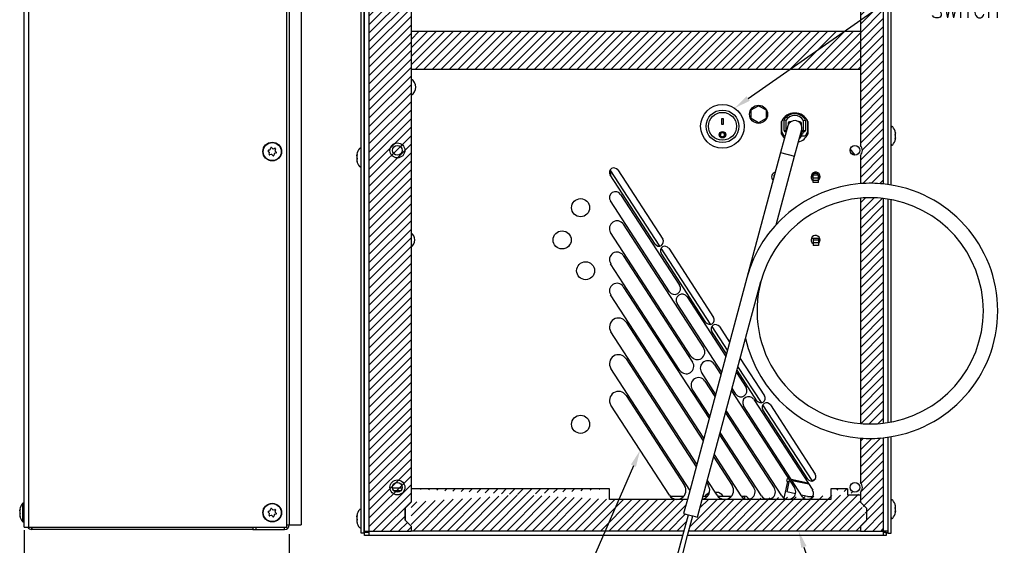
# Model space of a CAD drawing. Extents: x 895.4 to 955.1, y -8.2 to 25.8.
# Tile 3 of 5: x 911.4 to 931.8, y 3.5 to 14.4. Entities that reach past the tile are written whole.
import ezdxf
from ezdxf import colors
from ezdxf.entities.mleader import LeaderData, LeaderLine
from ezdxf.math import Vec2, Vec3

# ---------------------------------------------------------------- set-up
doc = ezdxf.new("R2010")
doc.units = 0
doc.header["$LTSCALE"] = 4
doc.header["$MEASUREMENT"] = 0
doc.layers.get('0').update_dxf_attribs({"linetype": 'CONTINUOUS'})
doc.layers.get('DEFPOINTS').update_dxf_attribs({"linetype": 'CONTINUOUS'})
for name, color, linetype in [('DIMENSIONS', 140, 'CONTINUOUS'), ('DIMENSIONS @ 1', 140, 'CONTINUOUS'), ('Hatch', 140, 'CONTINUOUS'), ('TEXT', 140, 'CONTINUOUS')]:
    doc.layers.add(name, color=color, linetype=linetype)
doc.styles.get("Standard").update_dxf_attribs({"font": 'romans.shx'})
doc.dimstyles.get("Standard").update_dxf_attribs({"dimtxt": 0.3, "dimasz": 0.35, "dimexe": 0.0625, "dimexo": 0.0625, "dimgap": 0.0625, "dimtad": 0, "dimtih": 1, "dimtoh": 1, "dimzin": 0, "dimdsep": 46, "dimtxsty": 'Standard', "dimcen": 0, "dimadec": 0, "dimazin": 0, "dimtfac": 1, "dimtofl": 0, "dimtmove": 0, "dimatfit": 3, "dimfxl": 0, "dimtolj": 1, "dimtzin": 0, "dimarcsym": 0})
pattern_1 = [(45, (899.28745, -8.5339), (-0.08838835, 0.08838835), [])]

# ---------------------------------------------------------------- blocks, each defined once
blk = doc.blocks.new('*D2')
at = {"layer": 'DEFPOINTS', "color": 0}
for p in [(911.495, 3.875), (916.995, 3.793), (911.495, 2.192)]:
    blk.add_point(p, dxfattribs=at)
at = {"layer": 'DIMENSIONS', "color": 0, "lineweight": -2}
for p, q in [((911.495, 3.812), (911.495, 2.13)), ((916.995, 3.73), (916.995, 2.13)), ((911.845, 2.192), (912.504, 2.192)), ((916.645, 2.192), (915.643, 2.192))]:
    blk.add_line(p, q, dxfattribs=at)
at = {"layer": 'DIMENSIONS', "color": 0}
for points in [[(911.845, 2.25), (911.845, 2.134), (911.495, 2.192)], [(916.645, 2.25), (916.645, 2.134), (916.995, 2.192)]]:
    blk.add_solid(points, dxfattribs=at)
at = {"layer": 'DIMENSIONS', "color": 0, "insert": (914.073, 2.192), "char_height": 0.3, "attachment_point": 5}
blk.add_mtext('\\A1; 5.50\\P [139.7]\\PPLUS GASKET', dxfattribs=at)

msp = doc.modelspace()

# ---------------------------------------------------------------- hatches: boundary and pattern name
at = {"layer": 'Hatch'}
h = msp.add_hatch(dxfattribs=at)
h.set_pattern_fill('LINE', color=256, scale=0.999998, angle=45, style=0, pattern_type=2)
h.set_pattern_definition([(45, (897.31287, -10.74133), (-0.08838817, 0.08838817), [])])
edge = h.paths.add_edge_path()
edge.add_line((919.534, 4.389), (919.534, 18.932))
edge.add_arc((919.72, 18.955), 0.188, 173.0813, 186.9187, ccw=False)
edge.add_line((919.534, 18.977), (919.534, 19.166))
edge.add_line((919.534, 19.166), (919.409, 19.291))
edge.add_line((919.409, 19.291), (919.159, 19.291))
edge.add_line((919.159, 19.291), (919.034, 19.166))
edge.add_line((919.034, 19.166), (918.659, 19.166))
edge.add_line((918.659, 19.166), (918.659, 3.789))
edge.add_line((918.659, 3.789), (919.534, 3.789))
edge.add_line((919.534, 3.789), (919.534, 3.889))
edge.add_line((919.534, 3.889), (919.409, 4.014))
edge.add_line((919.409, 4.014), (919.409, 4.264))
edge.add_line((919.409, 4.264), (919.534, 4.389))
h = msp.add_hatch(dxfattribs=at)
h.set_pattern_fill('ANSI31', color=256)
h.set_pattern_definition(pattern_1)
edge = h.paths.add_edge_path()
edge.add_arc((929.061, 8.366), 2.65, 84.1016, 94.3646)
edge.add_line((928.86, 11.008), (928.86, 11.595))
edge.add_arc((928.744, 11.699), 0.156, 318.0338, 401.9662)
edge.add_line((928.86, 11.804), (928.86, 18.595))
edge.add_arc((928.744, 18.699), 0.156, 318.0338, 401.9662)
edge.add_line((928.86, 18.804), (928.86, 19.295))
edge.add_line((928.86, 19.295), (929.06, 19.295))
edge.add_line((929.06, 19.295), (929.16, 19.17))
edge.add_line((929.16, 19.17), (929.334, 19.17))
edge.add_line((929.334, 19.17), (929.334, 11.002))
edge = h.paths.add_edge_path()
edge.add_line((928.86, 19.295), (928.86, 19.169))
edge.add_line((929.06, 19.295), (928.86, 19.295))
edge.add_line((929.16, 19.169), (929.06, 19.295))
edge.add_line((929.334, 19.169), (929.16, 19.169))
h = msp.add_hatch(dxfattribs=at)
h.set_pattern_fill('ANSI31', color=256)
h.set_pattern_definition([(45, (899.28745, -8.5339), (-0.08838835, 0.08838835), [])])
h.paths.add_polyline_path([(928.86, 14.169), (919.529, 14.169), (919.529, 13.382), (928.86, 13.382)])
h = msp.add_hatch(dxfattribs=at)
h.set_pattern_fill('ANSI31', color=256)
h.set_pattern_definition(pattern_1)
edge = h.paths.add_edge_path()
edge.add_arc((929.061, 8.366), 2.35, 265.0769, 276.6546)
edge.add_line((929.334, 6.031), (929.334, 10.7))
edge.add_arc((929.061, 8.366), 2.35, 83.3455, 94.9232)
edge.add_line((928.86, 10.707), (928.86, 6.024))
h = msp.add_hatch(dxfattribs=at)
h.set_pattern_fill('ANSI31', color=256)
h.set_pattern_definition(pattern_1)
edge = h.paths.add_edge_path()
edge.add_line((929.334, 5.73), (929.334, 3.793))
edge.add_line((929.334, 3.793), (928.86, 3.793))
edge.add_line((928.86, 3.793), (928.86, 3.892))
edge.add_line((928.86, 3.892), (928.985, 4.018))
edge.add_line((928.985, 4.018), (928.985, 4.268))
edge.add_line((928.985, 4.268), (928.86, 4.393))
edge.add_line((928.86, 4.393), (928.86, 4.595))
edge.add_arc((928.744, 4.699), 0.156, 318.0338, 401.9662)
edge.add_line((928.86, 4.804), (928.86, 5.723))
edge.add_arc((929.061, 8.366), 2.65, 265.6354, 275.8984)
edge = h.paths.add_edge_path(flags=16)
edge.add_line((928.86, 4.543), (928.86, 4.393))
edge.add_line((928.985, 4.018), (928.86, 3.893))
edge.add_line((928.86, 4.393), (928.985, 4.268))
edge.add_line((928.86, 3.893), (928.86, 3.793))
edge.add_line((928.985, 4.268), (928.985, 4.018))
h = msp.add_hatch(dxfattribs=at)
h.set_pattern_fill('ANSI31', color=256)
h.set_pattern_definition(pattern_1)
h.paths.add_polyline_path([(919.529, 3.893), (919.529, 3.793)], flags=16)
h.paths.add_polyline_path([(919.403, 4.018), (919.403, 4.268), (919.529, 4.393), (919.404, 4.268), (919.404, 4.018), (919.529, 3.893)])
edge = h.paths.add_edge_path()
edge.add_line((925.265, 4.449), (925.186, 4.157))
edge.add_line((925.186, 4.157), (925.283, 4.131))
edge.add_line((925.173, 3.699), (925.288, 4.129))
edge.add_line((925.198, 3.793), (919.529, 3.793))
edge.add_line((919.529, 4.668), (919.529, 4.393))
edge.add_line((923.647, 4.668), (919.529, 4.668))
edge.add_line((923.647, 4.449), (923.647, 4.668))
edge.add_line((925.265, 4.449), (923.647, 4.449))
h = msp.add_hatch(dxfattribs=at)
h.set_pattern_fill('ANSI31', color=256)
h.set_pattern_definition(pattern_1)
h.paths.add_polyline_path([(928.244, 4.668), (928.244, 4.449)], flags=16)
h.paths.add_polyline_path([(928.985, 4.268), (928.985, 4.018)], flags=17)
edge = h.paths.add_edge_path()
edge.add_line((925.476, 4.079), (925.575, 4.449))
edge.add_line((928.244, 4.449), (925.575, 4.449))
edge.add_line((928.244, 4.449), (926.148, 4.449))
edge.add_line((928.588, 4.543), (928.86, 4.543))
edge.add_line((928.588, 4.668), (928.588, 4.543))
edge.add_line((928.588, 4.668), (928.244, 4.668))
edge.add_line((928.86, 4.543), (928.86, 4.393))
edge.add_line((928.985, 4.018), (928.86, 3.893))
edge.add_line((928.86, 4.393), (928.985, 4.268))
edge.add_line((928.86, 3.893), (928.86, 3.793))
edge.add_line((928.985, 4.018), (928.86, 3.892))
edge.add_line((928.86, 4.393), (928.985, 4.268))
edge.add_line((928.86, 3.892), (928.86, 3.793))
edge.add_line((928.86, 3.793), (925.296, 3.793))
edge.add_line((925.38, 4.105), (925.476, 4.079))
edge.add_line((925.271, 3.699), (925.38, 4.105))

# ---------------------------------------------------------------- linework, layer by layer
for p, q in [((916.945, 3.875), (916.945, 20.262)), ((911.495, 3.875), (911.495, 20.232)), ((911.588, 3.875), (911.588, 20.232)), ((916.995, 20.17), (916.995, 3.918)), ((918.494, 3.749), (918.494, 20.136)), ((918.556, 3.749), (918.556, 20.136)), ((918.561, 3.793), (918.561, 20.044)), ((929.427, 20.044), (929.427, 10.99)), ((916.995, 19.295), (916.995, 3.918)), ((917.245, 19.295), (917.245, 3.918)), ((918.654, 19.17), (918.654, 3.793)), ((929.334, 19.17), (929.334, 11.002)), ((919.529, 18.941), (919.529, 4.393)), ((929.432, 10.99), (929.432, 18.921)), ((929.494, 10.98), (929.494, 18.971)), ((928.86, 18.595), (928.86, 11.804)), ((928.86, 14.169), (919.529, 14.169)), ((928.86, 13.382), (919.529, 13.382)), ((926.589, 12.539), (926.744, 12.628)), ((926.589, 12.36), (926.589, 12.539)), ((926.744, 12.628), (926.899, 12.539)), ((926.899, 12.539), (926.899, 12.36)), ((925.981, 12.362), (926.006, 12.362)), ((925.981, 12.237), (925.981, 12.362)), ((926.006, 12.362), (926.006, 12.237)), ((926.744, 12.271), (926.589, 12.36)), ((926.899, 12.36), (926.744, 12.271)), ((927.219, 12.038), (927.219, 12.302)), ((927.22, 12.293), (927.22, 12.11)), ((927.31, 12.32), (927.274, 12.33)), ((927.274, 12.114), (927.274, 12.33)), ((927.31, 12.32), (927.31, 12.114)), ((927.379, 12.287), (927.379, 12.266)), ((927.408, 12.293), (927.385, 12.293)), ((927.603, 12.293), (927.58, 12.293)), ((927.609, 12.266), (927.609, 12.287)), ((927.678, 12.32), (927.715, 12.33)), ((927.678, 12.114), (927.678, 12.32)), ((927.715, 12.33), (927.715, 12.114)), ((927.768, 12.11), (927.768, 12.293)), ((927.769, 12.302), (927.769, 12.038)), ((926.006, 12.24), (925.981, 12.24)), ((926.006, 12.237), (925.981, 12.237)), ((927.349, 12.209), (927.201, 11.657)), ((927.222, 12.098), (927.257, 12.022)), ((927.274, 12.114), (927.31, 12.114)), ((927.315, 12.084), (927.304, 12.084)), ((927.31, 12.114), (927.323, 12.114)), ((927.355, 12.263), (927.355, 12.226)), ((927.49, 11.579), (927.639, 12.131)), ((927.626, 12.085), (927.626, 12.01)), ((927.633, 12.226), (927.633, 12.263)), ((927.633, 12.084), (927.633, 12.109)), ((927.657, 12.084), (927.633, 12.084)), ((927.634, 12.114), (927.678, 12.114)), ((927.685, 12.084), (927.657, 12.084)), ((927.661, 12.084), (927.661, 12.053)), ((927.678, 12.114), (927.715, 12.114)), ((927.731, 12.022), (927.765, 12.098)), ((929.432, 12.094), (929.427, 12.094)), ((929.432, 12.069), (929.427, 12.069)), ((925.951, 12.026), (925.951, 12.025)), ((926.037, 12.025), (926.037, 12.026)), ((927.284, 12.004), (927.294, 12.004)), ((927.603, 11.999), (927.612, 11.985)), ((927.606, 12.01), (927.626, 12.01)), ((927.626, 11.987), (927.626, 12.01)), ((927.633, 12.02), (927.633, 12.004)), ((927.633, 12.004), (927.703, 12.004)), ((929.432, 11.93), (929.427, 11.93)), ((929.427, 11.904), (929.432, 11.904)), ((929.587, 11.942), (929.581, 11.942)), ((929.586, 12.057), (929.587, 12.057)), ((916.583, 11.665), (916.56, 11.687)), ((916.565, 11.704), (916.595, 11.713)), ((916.605, 11.724), (916.613, 11.754)), ((916.63, 11.759), (916.653, 11.737)), ((916.667, 11.733), (916.698, 11.742)), ((916.71, 11.73), (916.702, 11.699)), ((916.707, 11.685), (916.729, 11.663)), ((927.201, 11.657), (926.502, 9.052)), ((927.201, 11.657), (927.49, 11.579)), ((928.75, 11.6), (928.648, 11.728)), ((916.58, 11.62), (916.587, 11.651)), ((916.623, 11.617), (916.592, 11.608)), ((916.66, 11.591), (916.637, 11.613)), ((916.684, 11.626), (916.677, 11.596)), ((916.725, 11.646), (916.695, 11.637)), ((918.4, 11.607), (918.407, 11.607)), ((918.402, 11.492), (918.4, 11.492)), ((918.561, 11.644), (918.556, 11.644)), ((918.556, 11.619), (918.561, 11.619)), ((918.556, 11.48), (918.561, 11.48)), ((918.556, 11.454), (918.561, 11.454)), ((927.108, 10.153), (927.49, 11.579)), ((928.86, 11.595), (928.86, 11.008)), ((924.69, 9.713), (923.664, 11.294)), ((923.672, 11.281), (923.672, 11.175)), ((923.82, 11.292), (924.753, 9.857)), ((924.595, 9.754), (923.662, 11.19)), ((927.064, 11.185), (927.074, 11.185)), ((927.064, 11.185), (927.064, 11.146)), ((927.064, 11.185), (927.074, 11.185)), ((927.064, 11.185), (927.064, 11.146)), ((927.833, 11.153), (927.876, 11.145)), ((927.833, 11.153), (927.876, 11.145)), ((927.986, 11.185), (927.876, 11.185)), ((927.876, 11.125), (927.876, 11.185)), ((927.986, 11.185), (927.876, 11.185)), ((927.876, 11.125), (927.876, 11.185)), ((927.986, 11.125), (927.876, 11.125)), ((927.876, 11.075), (927.876, 11.125)), ((927.986, 11.125), (927.876, 11.125)), ((927.876, 11.075), (927.876, 11.125)), ((927.986, 11.075), (927.876, 11.075)), ((927.876, 11.035), (927.876, 11.075)), ((927.986, 11.075), (927.876, 11.075)), ((927.876, 11.035), (927.876, 11.075)), ((927.986, 11.125), (927.986, 11.185)), ((927.986, 11.125), (927.986, 11.185)), ((927.986, 11.075), (927.986, 11.125)), ((927.986, 11.075), (927.986, 11.125)), ((927.986, 11.035), (927.986, 11.075)), ((927.986, 11.035), (927.986, 11.075)), ((927.986, 11.035), (927.876, 11.035)), ((927.986, 11.035), (927.876, 11.035)), ((924.892, 8.764), (923.667, 10.65)), ((923.877, 10.786), (925.102, 8.9)), ((928.86, 10.707), (928.86, 6.024)), ((929.334, 10.7), (929.334, 6.031)), ((929.427, 10.687), (929.427, 6.044)), ((929.432, 6.045), (929.432, 10.686)), ((929.494, 6.056), (929.494, 10.676)), ((923.935, 10.164), (925.603, 7.596)), ((925.34, 7.426), (923.672, 9.994)), ((927.876, 9.872), (927.838, 9.872)), ((927.876, 9.872), (927.838, 9.872)), ((927.876, 9.872), (927.876, 9.832)), ((927.986, 9.872), (927.876, 9.872)), ((927.876, 9.872), (927.876, 9.832)), ((927.986, 9.872), (927.876, 9.872)), ((927.876, 9.832), (927.876, 9.782)), ((927.986, 9.832), (927.876, 9.832)), ((927.876, 9.832), (927.876, 9.782)), ((927.986, 9.832), (927.876, 9.832)), ((927.986, 9.872), (927.986, 9.832)), ((928.015, 9.872), (927.986, 9.872)), ((927.986, 9.872), (927.986, 9.832)), ((928.015, 9.872), (927.986, 9.872)), ((927.986, 9.832), (927.986, 9.782)), ((927.986, 9.832), (927.986, 9.782)), ((925.747, 8.086), (924.72, 9.667)), ((924.877, 9.665), (925.809, 8.23)), ((927.876, 9.763), (927.874, 9.763)), ((927.876, 9.763), (927.874, 9.763)), ((927.876, 9.782), (927.876, 9.722)), ((927.986, 9.782), (927.876, 9.782)), ((927.876, 9.782), (927.876, 9.722)), ((927.986, 9.782), (927.876, 9.782)), ((927.986, 9.722), (927.876, 9.722)), ((927.986, 9.722), (927.876, 9.722)), ((927.986, 9.782), (927.986, 9.722)), ((927.986, 9.782), (927.986, 9.722)), ((923.935, 9.516), (925.374, 7.3)), ((925.651, 8.127), (924.719, 9.563)), ((925.112, 7.129), (923.672, 9.346)), ((926.502, 9.053), (925.265, 4.449)), ((923.935, 8.868), (925.715, 6.127)), ((925.575, 4.449), (926.79, 8.975)), ((925.606, 5.72), (923.672, 8.698)), ((925.26, 8.657), (926.062, 7.421)), ((925.975, 7.096), (925.05, 8.521)), ((923.992, 8.132), (925.592, 5.669)), ((926.096, 7.548), (925.777, 8.04)), ((925.933, 8.038), (926.142, 7.717)), ((925.461, 5.181), (923.677, 7.928)), ((926.076, 7.473), (925.776, 7.936)), ((923.992, 7.37), (925.447, 5.129)), ((926.362, 7.379), (926.866, 6.603)), ((925.317, 4.642), (923.677, 7.166)), ((925.822, 7.259), (925.961, 7.044)), ((926.804, 6.459), (926.316, 7.21)), ((925.852, 6.638), (925.559, 7.089)), ((926.282, 7.083), (926.484, 6.771)), ((926.708, 6.5), (926.296, 7.135)), ((925.629, 6.908), (925.838, 6.586)), ((926.275, 6.635), (926.195, 6.758)), ((923.992, 6.608), (925.206, 4.739)), ((925.729, 6.179), (925.366, 6.737)), ((926.181, 6.706), (927.489, 4.691)), ((924.891, 4.535), (923.677, 6.404)), ((927.657, 4.506), (926.432, 6.392)), ((926.642, 6.528), (927.867, 4.643)), ((927.856, 4.839), (926.833, 6.413)), ((926.99, 6.411), (927.922, 4.976)), ((926.058, 6.247), (927.068, 4.691)), ((927.227, 4.521), (926.072, 6.299)), ((927.765, 4.873), (926.832, 6.309)), ((925.935, 5.789), (926.648, 4.691)), ((926.806, 4.521), (925.949, 5.841)), ((929.334, 5.73), (929.334, 3.793)), ((929.427, 5.741), (929.427, 3.793)), ((929.432, 3.749), (929.432, 5.742)), ((929.494, 3.749), (929.494, 5.751)), ((928.86, 5.723), (928.86, 4.804)), ((925.812, 5.33), (926.196, 4.739)), ((926.385, 4.521), (925.826, 5.382)), ((925.667, 4.791), (925.701, 4.739)), ((925.881, 4.535), (925.681, 4.843)), ((927.277, 4.472), (927.351, 4.822)), ((927.381, 4.85), (927.329, 4.605)), ((927.332, 4.826), (927.345, 4.887)), ((927.332, 4.826), (927.374, 4.817)), ((927.345, 4.887), (927.365, 4.882)), ((927.387, 4.848), (927.381, 4.85)), ((927.421, 4.871), (927.766, 4.797)), ((927.789, 4.763), (927.443, 4.836)), ((927.843, 4.83), (927.93, 4.887)), ((919.144, 4.69), (919.343, 4.69)), ((919.17, 4.632), (919.318, 4.632)), ((919.529, 4.668), (919.529, 4.393)), ((923.647, 4.668), (919.529, 4.668)), ((923.647, 4.449), (923.647, 4.668)), ((924.903, 4.521), (924.901, 4.522)), ((924.903, 4.521), (924.902, 4.52)), ((924.918, 4.516), (925.192, 4.516)), ((924.918, 4.502), (924.918, 4.516)), ((925.593, 4.516), (925.687, 4.516)), ((925.869, 4.596), (925.841, 4.596)), ((925.895, 4.516), (926.182, 4.516)), ((926.388, 4.516), (926.454, 4.516)), ((926.454, 4.516), (926.454, 4.462)), ((927.51, 4.567), (927.329, 4.605)), ((927.76, 4.513), (927.635, 4.54)), ((928.588, 4.668), (928.244, 4.668)), ((928.244, 4.668), (928.244, 4.449)), ((928.244, 4.668), (928.244, 4.449)), ((928.588, 4.668), (928.588, 4.543)), ((928.588, 4.543), (928.86, 4.543)), ((928.86, 4.595), (928.86, 4.393)), ((928.86, 4.543), (928.86, 4.393)), ((911.459, 4.362), (911.459, 3.988)), ((919.403, 4.268), (919.529, 4.393)), ((919.529, 4.393), (919.404, 4.268)), ((925.265, 4.449), (923.647, 4.449)), ((925.265, 4.449), (925.186, 4.157)), ((925.476, 4.079), (925.575, 4.449)), ((928.244, 4.449), (925.575, 4.449)), ((928.244, 4.449), (926.148, 4.449)), ((926.54, 4.459), (926.571, 4.459)), ((926.882, 4.459), (926.992, 4.459)), ((928.86, 4.393), (928.985, 4.268)), ((928.86, 4.393), (928.985, 4.268)), ((929.432, 4.344), (929.427, 4.344)), ((929.432, 4.319), (929.427, 4.319)), ((929.586, 4.307), (929.587, 4.307)), ((911.401, 4.233), (911.408, 4.233)), ((911.401, 4.233), (911.408, 4.233)), ((911.401, 4.224), (911.406, 4.224)), ((911.403, 4.213), (911.401, 4.213)), ((911.401, 4.165), (911.406, 4.165)), ((911.408, 4.151), (911.401, 4.151)), ((911.403, 4.117), (911.401, 4.117)), ((911.403, 4.113), (911.401, 4.113)), ((911.407, 4.242), (911.408, 4.242)), ((911.407, 4.091), (911.408, 4.091)), ((916.583, 4.165), (916.56, 4.187)), ((916.565, 4.204), (916.595, 4.213)), ((916.58, 4.12), (916.587, 4.151)), ((916.623, 4.117), (916.592, 4.108)), ((916.605, 4.224), (916.613, 4.254)), ((916.63, 4.259), (916.653, 4.237)), ((916.66, 4.091), (916.637, 4.113)), ((916.667, 4.233), (916.698, 4.242)), ((916.684, 4.126), (916.677, 4.096)), ((916.725, 4.146), (916.695, 4.137)), ((916.71, 4.23), (916.702, 4.199)), ((916.707, 4.185), (916.729, 4.163)), ((918.4, 4.107), (918.407, 4.107)), ((918.561, 4.144), (918.556, 4.144)), ((918.556, 4.119), (918.561, 4.119)), ((919.403, 4.018), (919.403, 4.268)), ((919.404, 4.268), (919.404, 4.018)), ((925.173, 3.699), (925.288, 4.129)), ((925.186, 4.157), (925.283, 4.131)), ((925.271, 3.699), (925.38, 4.105)), ((925.283, 4.131), (925.38, 4.105)), ((925.38, 4.105), (925.476, 4.079)), ((928.985, 4.268), (928.985, 4.018)), ((928.985, 4.268), (928.985, 4.018)), ((929.432, 4.18), (929.427, 4.18)), ((929.427, 4.154), (929.432, 4.154)), ((929.587, 4.192), (929.581, 4.192)), ((916.945, 3.918), (916.995, 3.918)), ((916.995, 3.918), (917.245, 3.918)), ((918.402, 3.992), (918.4, 3.992)), ((918.556, 3.98), (918.561, 3.98)), ((918.556, 3.954), (918.561, 3.954)), ((919.529, 3.893), (919.403, 4.018)), ((919.404, 4.018), (919.529, 3.893)), ((919.529, 3.893), (919.529, 3.793)), ((919.529, 3.893), (919.529, 3.793)), ((928.985, 4.018), (928.86, 3.892)), ((928.985, 4.018), (928.86, 3.893)), ((928.86, 3.893), (928.86, 3.793)), ((928.86, 3.892), (928.86, 3.793)), ((911.495, 3.875), (911.588, 3.875)), ((911.588, 3.875), (916.945, 3.875)), ((911.65, 3.825), (911.65, 3.875)), ((911.65, 3.875), (911.65, 3.825)), ((911.65, 3.825), (911.65, 3.825)), ((916.244, 3.825), (911.65, 3.825)), ((916.244, 3.875), (916.244, 3.825)), ((916.244, 3.825), (916.306, 3.825)), ((916.306, 3.875), (916.306, 3.825)), ((916.306, 3.825), (916.902, 3.825)), ((916.902, 3.825), (916.902, 3.875)), ((918.556, 3.749), (918.494, 3.749)), ((918.561, 3.749), (918.556, 3.749)), ((918.561, 3.793), (918.654, 3.793)), ((918.561, 3.763), (918.561, 3.793)), ((918.623, 3.763), (918.561, 3.763)), ((918.561, 3.699), (918.561, 3.762)), ((918.654, 3.762), (918.561, 3.762)), ((918.654, 3.699), (918.561, 3.699)), ((918.623, 3.763), (918.623, 3.793)), ((918.654, 3.793), (918.654, 3.699)), ((918.654, 3.793), (919.529, 3.793)), ((925.173, 3.699), (918.654, 3.699)), ((925.198, 3.793), (919.529, 3.793)), ((925.063, 3.292), (925.173, 3.699)), ((925.154, 3.261), (925.271, 3.699)), ((929.334, 3.699), (925.271, 3.699)), ((928.86, 3.793), (925.296, 3.793)), ((928.86, 3.793), (929.334, 3.793)), ((929.334, 3.793), (929.334, 3.699)), ((929.427, 3.793), (929.334, 3.793)), ((929.392, 3.762), (929.334, 3.762)), ((929.392, 3.699), (929.334, 3.699)), ((929.365, 3.793), (929.365, 3.763)), ((929.365, 3.763), (929.427, 3.763)), ((929.392, 3.763), (929.392, 3.762)), ((929.392, 3.762), (929.392, 3.699)), ((929.401, 3.749), (929.392, 3.749)), ((929.432, 3.749), (929.401, 3.749)), ((929.427, 3.793), (929.427, 3.763)), ((929.432, 3.749), (929.494, 3.749))]:
    msp.add_line(p, q)
for centre, radius in [((925.994, 12.199), 0.453), ((925.994, 12.199), 0.339), ((925.994, 12.199), 0.29), ((926.744, 12.449), 0.188), ((925.994, 12.025), 0.0673), ((925.994, 12.025), 0.0431), ((916.645, 11.675), 0.194), ((916.645, 11.675), 0.187), ((919.244, 11.699), 0.156), ((919.244, 11.699), 0.1), ((928.744, 11.699), 0.1), ((923.047, 10.509), 0.188), ((922.665, 9.839), 0.188), ((923.152, 9.199), 0.186), ((923.047, 6.009), 0.188), ((923.047, 6.009), 0.188), ((919.244, 4.699), 0.156), ((919.244, 4.699), 0.1), ((928.744, 4.699), 0.1), ((916.645, 4.175), 0.194), ((916.645, 4.175), 0.187)]:
    msp.add_circle(centre, radius)
for centre, radius, start, end in [((919.44, 13.012), 0.188, 0, 61.8426), ((919.44, 13.012), 0.188, 298.1574, 0), ((927.494, 12.17), 0.305, 25.6256, 154.3744), ((927.494, 12.204), 0.288, 153.0096, 161.9801), ((927.494, 12.208), 0.252, 29.0491, 150.9509), ((927.494, 12.208), 0.216, 31.4616, 148.5384), ((927.494, 12.17), 0.15, 0, 164.9804), ((927.385, 12.263), 0.03, 90, 180), ((927.356, 12.287), 0.0228, 0, 12.8739), ((927.603, 12.263), 0.03, 0, 90), ((927.631, 12.287), 0.0228, 167.1264, 180), ((927.494, 12.204), 0.288, 18.0199, 26.9904), ((925.994, 12.026), 0.0433, 0.2436, 179.7662), ((927.25, 12.11), 0.03, 180, 204.2277), ((927.304, 12.114), 0.03, 180, 270), ((927.494, 12.17), 0.15, 344.9804, 0), ((927.685, 12.114), 0.03, 270, 0), ((927.738, 12.11), 0.03, 335.7723, 0), ((929.514, 12.174), 0.02, 37.9936, 180), ((929.291, 11.999), 0.303, 13.2632, 37.9936), ((927.494, 12.17), 0.305, 205.6256, 225.5212), ((927.284, 12.034), 0.03, 204.2277, 270), ((927.494, 12.17), 0.305, 284.4396, 334.3744), ((927.494, 12.17), 0.24, 293.6626, 299.2155), ((927.494, 12.17), 0.22, 297.9663, 302.6478), ((927.596, 11.987), 0.03, 299.2155, 0), ((927.596, 12.01), 0.03, 302.6478, 0), ((927.494, 12.17), 0.204, 310.4115, 325.0362), ((927.703, 12.034), 0.03, 270, 335.7723), ((929.291, 11.999), 0.303, 322.0064, 346.7368), ((929.537, 12.017), 0.0511, 351.8925, 8.1075), ((929.537, 11.982), 0.0511, 351.8925, 8.1075), ((916.567, 11.694), 0.01, 105.9693, 225.9693), ((916.573, 11.654), 0.015, 345.9693, 45.9693), ((916.591, 11.727), 0.015, 285.9693, 345.9693), ((916.623, 11.752), 0.01, 45.9693, 165.9693), ((916.663, 11.748), 0.015, 225.9693, 285.9693), ((916.7, 11.733), 0.01, 345.9693, 105.9693), ((916.717, 11.696), 0.015, 165.9693, 225.9693), ((916.723, 11.656), 0.01, 285.9693, 45.9693), ((918.697, 11.549), 0.303, 142.0064, 166.7368), ((918.474, 11.724), 0.02, 0, 142.0064), ((928.744, 11.699), 0.156, 318.0338, 41.9662), ((929.514, 11.825), 0.02, 180, 322.0064), ((916.589, 11.617), 0.01, 165.9693, 285.9693), ((916.627, 11.602), 0.015, 45.9693, 105.9693), ((916.667, 11.598), 0.01, 225.9693, 345.9693), ((916.699, 11.623), 0.015, 105.9693, 165.9693), ((918.451, 11.567), 0.0511, 171.8925, 188.1075), ((918.451, 11.532), 0.0511, 171.8925, 188.1075), ((918.697, 11.549), 0.303, 193.2632, 217.9936), ((918.474, 11.375), 0.02, 217.9936, 0), ((923.741, 11.241), 0.094, 33, 213), ((927.107, 11.152), 0.094, 100.0886, 229.8722), ((927.107, 11.152), 0.094, 100.0886, 229.8722), ((927.927, 11.152), 0.094, 0, 237.1367), ((927.927, 11.152), 0.094, 0, 237.1367), ((927.927, 11.152), 0.068, 0, 183.6556), ((927.927, 11.152), 0.068, 0, 183.6556), ((927.927, 11.152), 0.094, 308.8715, 0), ((927.927, 11.152), 0.068, 330.173, 0), ((927.927, 11.152), 0.094, 308.8715, 0), ((927.927, 11.152), 0.068, 330.173, 0), ((923.772, 10.718), 0.125, 33, 213), ((929.061, 8.366), 2.65, 94.3646, 164.9804), ((929.061, 8.366), 2.65, 84.1016, 94.3646), ((929.061, 8.366), 2.65, 0, 84.1016), ((929.061, 8.366), 2.35, 94.9232, 164.9805), ((929.061, 8.366), 2.35, 83.3455, 94.9232), ((929.061, 8.366), 2.35, 359.9999, 83.3455), ((923.804, 10.079), 0.157, 33, 213), ((919.415, 9.839), 0.188, 0, 52.555), ((919.415, 9.839), 0.188, 307.445, 0), ((924.674, 9.805), 0.094, 213, 33), ((927.927, 9.84), 0.094, 0, 236.0683), ((927.927, 9.84), 0.094, 0, 236.0683), ((927.927, 9.84), 0.094, 308.8715, 0), ((927.927, 9.84), 0.094, 308.8715, 0), ((924.798, 9.614), 0.094, 33, 213), ((923.804, 9.431), 0.156, 33, 213), ((923.804, 8.783), 0.156, 33, 213), ((924.997, 8.832), 0.125, 213, 33), ((929.061, 8.366), 2.35, 164.9804, 265.0769), ((925.155, 8.589), 0.125, 33, 213), ((923.835, 8.03), 0.187, 33, 213), ((925.73, 8.178), 0.094, 213, 33), ((929.061, 8.366), 2.35, 276.6546, 0), ((929.061, 8.366), 2.65, 275.8984, 0), ((925.854, 7.987), 0.094, 33, 213), ((929.061, 8.366), 2.65, 192.4804, 265.6354), ((925.471, 7.511), 0.157, 213, 33), ((923.835, 7.268), 0.187, 33, 213), ((925.243, 7.214), 0.156, 213, 33), ((925.69, 7.174), 0.156, 33, 213), ((925.498, 6.823), 0.156, 33, 213), ((926.379, 6.703), 0.125, 213, 33), ((923.835, 6.506), 0.187, 33, 213), ((926.537, 6.46), 0.125, 33, 213), ((926.787, 6.551), 0.094, 213, 33), ((926.911, 6.36), 0.094, 33, 213), ((929.061, 8.366), 2.35, 265.0769, 276.6546), ((929.061, 8.366), 2.65, 265.6354, 275.8984), ((927.843, 4.924), 0.094, 213, 33), ((925.049, 4.637), 0.187, 213, 33), ((925.543, 4.637), 0.187, 280.0884, 33), ((926.038, 4.637), 0.187, 213, 33), ((928.744, 4.699), 0.156, 318.0338, 41.9662), ((924.918, 4.547), 0.031, 240, 270), ((925.775, 4.433), 0.163, 108.0551, 149.3139), ((925.869, 4.433), 0.163, 30.6861, 90), ((926.516, 4.606), 0.156, 213, 33), ((926.454, 4.423), 0.093, 17.7467, 90), ((926.937, 4.606), 0.156, 213, 33), ((927.358, 4.606), 0.156, 213, 33), ((927.762, 4.574), 0.125, 213, 33), ((927.818, 4.788), 0.281, 258, 280.6767), ((911.698, 4.175), 0.303, 142.0064, 166.7368), ((911.475, 4.349), 0.02, 0, 142.0064), ((929.514, 4.424), 0.02, 37.9936, 180), ((929.291, 4.249), 0.303, 13.2632, 37.9936), ((911.452, 4.192), 0.0511, 171.8925, 188.1075), ((911.452, 4.158), 0.0511, 171.8925, 188.1075), ((911.698, 4.175), 0.303, 193.2632, 217.9936), ((916.567, 4.194), 0.01, 105.9693, 225.9693), ((916.589, 4.117), 0.01, 165.9693, 285.9693), ((916.573, 4.154), 0.015, 345.9693, 45.9693), ((916.591, 4.227), 0.015, 285.9693, 345.9693), ((916.623, 4.252), 0.01, 45.9693, 165.9693), ((916.627, 4.102), 0.015, 45.9693, 105.9693), ((916.663, 4.248), 0.015, 225.9693, 285.9693), ((916.667, 4.098), 0.01, 225.9693, 345.9693), ((916.699, 4.123), 0.015, 105.9693, 165.9693), ((916.7, 4.233), 0.01, 345.9693, 105.9693), ((916.717, 4.196), 0.015, 165.9693, 225.9693), ((916.723, 4.156), 0.01, 285.9693, 45.9693), ((918.697, 4.049), 0.303, 142.0064, 166.7368), ((918.474, 4.224), 0.02, 0, 142.0064), ((929.291, 4.249), 0.303, 322.0064, 346.7368), ((929.537, 4.267), 0.0511, 351.8925, 8.1075), ((929.537, 4.232), 0.0511, 351.8925, 8.1075), ((911.475, 4.001), 0.02, 217.9936, 0), ((916.902, 3.918), 0.093, 270, 0), ((918.451, 4.067), 0.0511, 171.8925, 188.1075), ((918.451, 4.032), 0.0511, 171.8925, 188.1075), ((918.697, 4.049), 0.303, 193.2632, 217.9936), ((929.514, 4.075), 0.02, 180, 322.0064), ((911.65, 3.918), 0.093, 207.5428, 270), ((918.474, 3.875), 0.02, 217.9936, 0), ((918.654, 3.793), 0.031, 180, 270)]:
    msp.add_arc(centre, radius, start, end)
for centre, major_axis, ratio, start_param, end_param in [((927.331, 12.114), (0, 0.03), 0.700208, 1.570796, 2.424668), ((927.657, 12.114), (0, -0.03), 0.700208, 0, 1.570796), ((929.291, 12.035), (0.299, 0), 0.695043, 0.125854, 0.233859), ((929.291, 12.012), (0.299, 0), 0.970166, 0.125854, 0.233859), ((929.291, 12.048), (0.299, 0), 0.275123, -0.233859, -0.125854), ((929.291, 11.964), (0.299, 0), 0.695043, 0.125854, 0.233859), ((929.291, 12.012), (0.299, 0), 0.970166, 6.049326, 6.157331), ((929.291, 11.951), (0.299, 0), 0.275123, -0.233859, -0.125854), ((929.291, 12.035), (0.299, 0), 0.695043, -0.173871, -0.125854), ((929.291, 11.987), (0.299, 0), 0.970166, 0.125854, 0.162387), ((929.291, 11.951), (0.299, 0), 0.275123, 0.125854, 0.162387), ((929.291, 11.987), (0.299, 0), 0.970166, 6.124989, 6.157331), ((929.291, 11.964), (0.299, 0), 0.695043, -0.162387, -0.125854), ((918.697, 11.585), (-0.299, 0), 0.695043, -0.162387, -0.125854), ((918.697, 11.598), (-0.299, 0), 0.275123, -0.233859, -0.125854), ((918.697, 11.562), (-0.299, 0), 0.970166, 6.124989, 6.157331), ((918.697, 11.537), (-0.299, 0), 0.970166, 6.049326, 6.157331), ((918.697, 11.598), (-0.299, 0), 0.275123, 0.125854, 0.162387), ((918.697, 11.585), (-0.299, 0), 0.695043, 0.125854, 0.233859), ((918.697, 11.514), (-0.299, 0), 0.695043, -0.173871, -0.125854), ((918.697, 11.562), (-0.299, 0), 0.970166, 0.125854, 0.162387), ((918.697, 11.501), (-0.299, 0), 0.275123, -0.233859, -0.125854), ((918.697, 11.537), (-0.299, 0), 0.970166, 0.125854, 0.233859), ((918.697, 11.514), (-0.299, 0), 0.695043, 0.125854, 0.233859), ((929.291, 4.285), (0.299, 0), 0.695043, 0.125854, 0.233859), ((929.291, 4.262), (0.299, 0), 0.970166, 0.125854, 0.233859), ((911.698, 4.211), (-0.299, 0), 0.695043, -0.162387, -0.125854), ((911.698, 4.223), (-0.299, 0), 0.275123, -0.233859, -0.125854), ((911.698, 4.187), (-0.299, 0), 0.970166, 6.124989, 6.157331), ((911.698, 4.163), (-0.299, 0), 0.970166, 6.049326, 6.157331), ((911.698, 4.223), (-0.299, 0), 0.275123, 0.125854, 0.162387), ((911.698, 4.211), (-0.299, 0), 0.695043, 0.125854, 0.233859), ((911.698, 4.139), (-0.299, 0), 0.695043, -0.173871, -0.125854), ((911.698, 4.187), (-0.299, 0), 0.970166, 0.125854, 0.162387), ((911.698, 4.127), (-0.299, 0), 0.275123, -0.233859, -0.125854), ((911.698, 4.163), (-0.299, 0), 0.970166, 0.125854, 0.233859), ((911.698, 4.139), (-0.299, 0), 0.695043, 0.125854, 0.233859), ((918.697, 4.085), (-0.299, 0), 0.695043, -0.162387, -0.125854), ((918.697, 4.098), (-0.299, 0), 0.275123, -0.233859, -0.125854), ((918.697, 4.062), (-0.299, 0), 0.970166, 6.124989, 6.157331), ((918.697, 4.037), (-0.299, 0), 0.970166, 6.049326, 6.157331), ((929.291, 4.298), (0.299, 0), 0.275123, -0.233859, -0.125854), ((929.291, 4.214), (0.299, 0), 0.695043, 0.125854, 0.233859), ((929.291, 4.262), (0.299, 0), 0.970166, 6.049326, 6.157331), ((929.291, 4.201), (0.299, 0), 0.275123, -0.233859, -0.125854), ((929.291, 4.285), (0.299, 0), 0.695043, -0.173871, -0.125854), ((929.291, 4.237), (0.299, 0), 0.970166, 0.125854, 0.162387), ((929.291, 4.201), (0.299, 0), 0.275123, 0.125854, 0.162387), ((929.291, 4.237), (0.299, 0), 0.970166, 6.124989, 6.157331), ((929.291, 4.214), (0.299, 0), 0.695043, -0.162387, -0.125854), ((918.697, 4.098), (-0.299, 0), 0.275123, 0.125854, 0.162387), ((918.697, 4.085), (-0.299, 0), 0.695043, 0.125854, 0.233859), ((918.697, 4.014), (-0.299, 0), 0.695043, -0.173871, -0.125854), ((918.697, 4.062), (-0.299, 0), 0.970166, 0.125854, 0.162387), ((918.697, 4.001), (-0.299, 0), 0.275123, -0.233859, -0.125854), ((918.697, 4.037), (-0.299, 0), 0.970166, 0.125854, 0.233859), ((918.697, 4.014), (-0.299, 0), 0.695043, 0.125854, 0.233859)]:
    msp.add_ellipse(centre, major_axis=major_axis, ratio=ratio, start_param=start_param, end_param=end_param)
for points, knots in [([(929.581, 12.079), (929.581, 12.082), (929.58, 12.085), (929.58, 12.087), (929.581, 12.086), (929.581, 12.084)], [0, 0, 0, 0, 0.5, 0.5, 1, 1, 1, 1]), ([(926.061, 12.026), (926.061, 12.009), (926.054, 11.991), (926.029, 11.966), (926.012, 11.958), (925.976, 11.958), (925.959, 11.965), (925.934, 11.991), (925.927, 12.008), (925.927, 12.026), (925.927, 12.026), (925.927, 12.026)], [0, 0, 0, 0, 0.125, 0.125, 0.25, 0.25, 0.375, 0.375, 0.5, 0.5, 0.5011174, 0.5011174, 0.5011174, 0.5011174]), ([(929.581, 12.012), (929.581, 12.014), (929.58, 12.018), (929.58, 12.025), (929.581, 12.028), (929.581, 12.029)], [0, 0, 0, 0, 0.5, 0.5, 1, 1, 1, 1]), ([(929.581, 11.932), (929.581, 11.931), (929.58, 11.932), (929.58, 11.937), (929.581, 11.941), (929.581, 11.944)], [0, 0, 0, 0, 0.5, 0.5, 1, 1, 1, 1]), ([(929.587, 12.062), (929.587, 12.06), (929.588, 12.058), (929.588, 12.057), (929.588, 12.057), (929.588, 12.057)], [0, 0, 0, 0, 0.5, 0.5, 0.7339959, 0.7339959, 0.7339959, 0.7339959]), ([(929.587, 12.037), (929.587, 12.038), (929.588, 12.039), (929.588, 12.043), (929.587, 12.045), (929.587, 12.048)], [0, 0, 0, 0, 0.5, 0.5, 1, 1, 1, 1]), ([(929.587, 11.962), (929.587, 11.961), (929.588, 11.96), (929.588, 11.956), (929.587, 11.954), (929.587, 11.951)], [0, 0, 0, 0, 0.5, 0.5, 1, 1, 1, 1]), ([(929.587, 11.937), (929.587, 11.939), (929.588, 11.941), (929.588, 11.942), (929.587, 11.942), (929.587, 11.941)], [0, 0, 0, 0, 0.5, 0.5, 1, 1, 1, 1]), ([(918.4, 11.612), (918.4, 11.61), (918.4, 11.608), (918.4, 11.607), (918.4, 11.607), (918.4, 11.608)], [0, 0, 0, 0, 0.5, 0.5, 1, 1, 1, 1]), ([(918.4, 11.587), (918.4, 11.588), (918.4, 11.589), (918.4, 11.593), (918.4, 11.595), (918.4, 11.598)], [0, 0, 0, 0, 0.5, 0.5, 1, 1, 1, 1]), ([(918.4, 11.512), (918.4, 11.511), (918.4, 11.51), (918.4, 11.506), (918.4, 11.504), (918.4, 11.501)], [0, 0, 0, 0, 0.5, 0.5, 1, 1, 1, 1]), ([(918.4, 11.487), (918.4, 11.489), (918.4, 11.491), (918.4, 11.492), (918.4, 11.492), (918.4, 11.492)], [0, 0, 0, 0, 0.5, 0.5, 0.7339959, 0.7339959, 0.7339959, 0.7339959]), ([(918.406, 11.617), (918.407, 11.618), (918.407, 11.617), (918.407, 11.612), (918.407, 11.608), (918.406, 11.605)], [0, 0, 0, 0, 0.5, 0.5, 1, 1, 1, 1]), ([(918.406, 11.537), (918.407, 11.535), (918.407, 11.531), (918.407, 11.524), (918.407, 11.521), (918.406, 11.52)], [0, 0, 0, 0, 0.5, 0.5, 1, 1, 1, 1]), ([(918.406, 11.47), (918.407, 11.467), (918.407, 11.464), (918.407, 11.462), (918.407, 11.463), (918.406, 11.465)], [0, 0, 0, 0, 0.5, 0.5, 1, 1, 1, 1]), ([(929.581, 4.329), (929.581, 4.332), (929.58, 4.335), (929.58, 4.337), (929.581, 4.336), (929.581, 4.334)], [0, 0, 0, 0, 0.5, 0.5, 1, 1, 1, 1]), ([(929.587, 4.312), (929.587, 4.31), (929.588, 4.308), (929.588, 4.307), (929.588, 4.307), (929.588, 4.307)], [0, 0, 0, 0, 0.5, 0.5, 0.7339959, 0.7339959, 0.7339959, 0.7339959]), ([(929.587, 4.287), (929.587, 4.288), (929.588, 4.289), (929.588, 4.293), (929.587, 4.295), (929.587, 4.298)], [0, 0, 0, 0, 0.5, 0.5, 1, 1, 1, 1]), ([(911.401, 4.237), (911.401, 4.235), (911.401, 4.234), (911.401, 4.233), (911.401, 4.233), (911.401, 4.233)], [0, 0, 0, 0, 0.5, 0.5, 1, 1, 1, 1]), ([(911.401, 4.213), (911.401, 4.213), (911.401, 4.215), (911.401, 4.219), (911.401, 4.221), (911.401, 4.224)], [0, 0, 0, 0, 0.5, 0.5, 1, 1, 1, 1]), ([(911.401, 4.137), (911.401, 4.137), (911.401, 4.135), (911.401, 4.131), (911.401, 4.129), (911.401, 4.126)], [0, 0, 0, 0, 0.5, 0.5, 1, 1, 1, 1]), ([(911.401, 4.113), (911.401, 4.115), (911.401, 4.116), (911.401, 4.117), (911.401, 4.117), (911.401, 4.117)], [0, 0, 0, 0, 0.5, 0.5, 0.7339959, 0.7339959, 0.7339959, 0.7339959]), ([(911.407, 4.242), (911.408, 4.243), (911.409, 4.242), (911.409, 4.237), (911.408, 4.233), (911.407, 4.23)], [0, 0, 0, 0, 0.5, 0.5, 1, 1, 1, 1]), ([(911.407, 4.163), (911.408, 4.16), (911.409, 4.157), (911.409, 4.15), (911.408, 4.147), (911.407, 4.146)], [0, 0, 0, 0, 0.5, 0.5, 1, 1, 1, 1]), ([(911.407, 4.096), (911.408, 4.092), (911.409, 4.089), (911.409, 4.087), (911.408, 4.088), (911.407, 4.091)], [0, 0, 0, 0, 0.5, 0.5, 1, 1, 1, 1]), ([(918.4, 4.112), (918.4, 4.11), (918.4, 4.108), (918.4, 4.107), (918.4, 4.107), (918.4, 4.108)], [0, 0, 0, 0, 0.5, 0.5, 1, 1, 1, 1]), ([(918.4, 4.087), (918.4, 4.088), (918.4, 4.089), (918.4, 4.093), (918.4, 4.095), (918.4, 4.098)], [0, 0, 0, 0, 0.5, 0.5, 1, 1, 1, 1]), ([(918.406, 4.117), (918.407, 4.118), (918.407, 4.117), (918.407, 4.112), (918.407, 4.108), (918.406, 4.105)], [0, 0, 0, 0, 0.5, 0.5, 1, 1, 1, 1]), ([(929.581, 4.262), (929.581, 4.264), (929.58, 4.268), (929.58, 4.275), (929.581, 4.278), (929.581, 4.279)], [0, 0, 0, 0, 0.5, 0.5, 1, 1, 1, 1]), ([(929.581, 4.182), (929.581, 4.181), (929.58, 4.182), (929.58, 4.187), (929.581, 4.191), (929.581, 4.194)], [0, 0, 0, 0, 0.5, 0.5, 1, 1, 1, 1]), ([(929.587, 4.212), (929.587, 4.211), (929.588, 4.21), (929.588, 4.206), (929.587, 4.204), (929.587, 4.201)], [0, 0, 0, 0, 0.5, 0.5, 1, 1, 1, 1]), ([(929.587, 4.187), (929.587, 4.189), (929.588, 4.191), (929.588, 4.192), (929.587, 4.192), (929.587, 4.191)], [0, 0, 0, 0, 0.5, 0.5, 1, 1, 1, 1]), ([(918.4, 4.012), (918.4, 4.011), (918.4, 4.01), (918.4, 4.006), (918.4, 4.004), (918.4, 4.001)], [0, 0, 0, 0, 0.5, 0.5, 1, 1, 1, 1]), ([(918.4, 3.987), (918.4, 3.989), (918.4, 3.991), (918.4, 3.992), (918.4, 3.992), (918.4, 3.992)], [0, 0, 0, 0, 0.5, 0.5, 0.7339959, 0.7339959, 0.7339959, 0.7339959]), ([(918.406, 4.037), (918.407, 4.035), (918.407, 4.031), (918.407, 4.024), (918.407, 4.021), (918.406, 4.02)], [0, 0, 0, 0, 0.5, 0.5, 1, 1, 1, 1]), ([(918.406, 3.97), (918.407, 3.967), (918.407, 3.964), (918.407, 3.962), (918.407, 3.963), (918.406, 3.965)], [0, 0, 0, 0, 0.5, 0.5, 1, 1, 1, 1])]:
    msp.add_open_spline(points, degree=3, knots=knots)

# ---------------------------------------------------------------- dimensions: what is measured, and where the dimension line sits
at = {"layer": 'DIMENSIONS @ 1'}
dim = msp.add_linear_dim(base=(911.495, 2.192), p1=(916.995, 3.793), p2=(911.495, 3.875), text=' <>\\PPLUS GASKET', dimstyle='Standard', override={"dimscale": 1, "dimpost": '\\X', "dimtix": 0, "dimtofl": 0, "dimtmove": 0, "dimatfit": 3}, dxfattribs=at)
dim.commit()
dim.dimension.update_dxf_attribs({"geometry": '*D2', "text_midpoint": (914.073, 2.192), "dimtype": 128})

# ---------------------------------------------------------------- leaders
at = {"layer": 'TEXT'}
ml = msp.add_multileader_mtext('Standard', dxfattribs=at)
ml.set_content('POWER\\PSWITCH', color=256)
ml.set_leader_properties()
ml.build(insert=Vec2(0, 0))
ml.multileader.update_dxf_attribs({"dogleg_length": 0.36, "arrow_head_size": 0.35})
ctx = ml.context
ctx.base_point, ctx.char_height, ctx.arrow_head_size, ctx.landing_gap_size, ctx.plane_origin = Vec3(930.219, 15.105), 0.3, 0.35, 0.1, Vec3(926.242, 12.575)
notes = []
notes.append((ctx, [(0, (1, 1, 0), (929.859, 15.105), (1, 0), 0.36, [(0, [(926.242, 12.575)], 0, [])])]))
ctx.mtext.insert, ctx.mtext.flow_direction = Vec3(930.319, 15.255), 5
ml = msp.add_multileader_mtext('Standard', dxfattribs=at)
ml.set_content('DISCHARGE INTO\\PENCLOSURE', color=256)
ml.set_leader_properties()
ml.build(insert=Vec2(0, 0))
ml.multileader.update_dxf_attribs({"dogleg_length": 0.36, "arrow_head_size": 0.35})
ctx = ml.context
ctx.base_point, ctx.char_height, ctx.arrow_head_size, ctx.landing_gap_size, ctx.plane_origin = Vec3(918.859, 2.591), 0.3, 0.35, 0.1, Vec3(924.284, 5.469)
ctx.text_align_type = 2
notes.append((ctx, [(0, (1, 1, 0), (923.034, 2.591), (-1, 0), 0.36, [(0, [(924.284, 5.469)], 0, [])])]))
ctx.mtext.insert, ctx.mtext.alignment, ctx.mtext.flow_direction = Vec3(922.574, 2.741), 3, 5
ml = msp.add_multileader_mtext('Standard', dxfattribs=at)
ml.set_content('GASKETS', color=256)
ml.set_leader_properties()
ml.build(insert=Vec2(0, 0))
ml.multileader.update_dxf_attribs({"dogleg_length": 0.36, "arrow_head_size": 0.35})
ctx = ml.context
ctx.base_point, ctx.char_height, ctx.arrow_head_size, ctx.landing_gap_size, ctx.plane_origin = Vec3(928.5, 2.088), 0.3, 0.35, 0.1, Vec3(927.575, 3.793)
notes.append((ctx, [(0, (1, 1, 0), (928.14, 2.088), (1, 0), 0.36, [(0, [(927.575, 3.793)], 0, [])])]))
ctx.mtext.insert, ctx.mtext.flow_direction = Vec3(928.6, 2.238), 5
for ctx, leaders in notes:
    for number, flags, end, landing, length, lines in leaders:
        leader = LeaderData()
        leader.index, (leader.has_last_leader_line, leader.has_dogleg_vector, leader.attachment_direction) = number, flags
        leader.last_leader_point, leader.dogleg_vector, leader.dogleg_length = Vec3(end), Vec3(landing), length
        for number, points, colour, breaks in lines:
            line = LeaderLine()
            line.index, line.vertices, line.color, line.breaks = number, Vec3.list(points), colors.encode_raw_color(colour), breaks
            leader.lines.append(line)
        ctx.leaders.append(leader)

doc.saveas('drawing.dxf')
